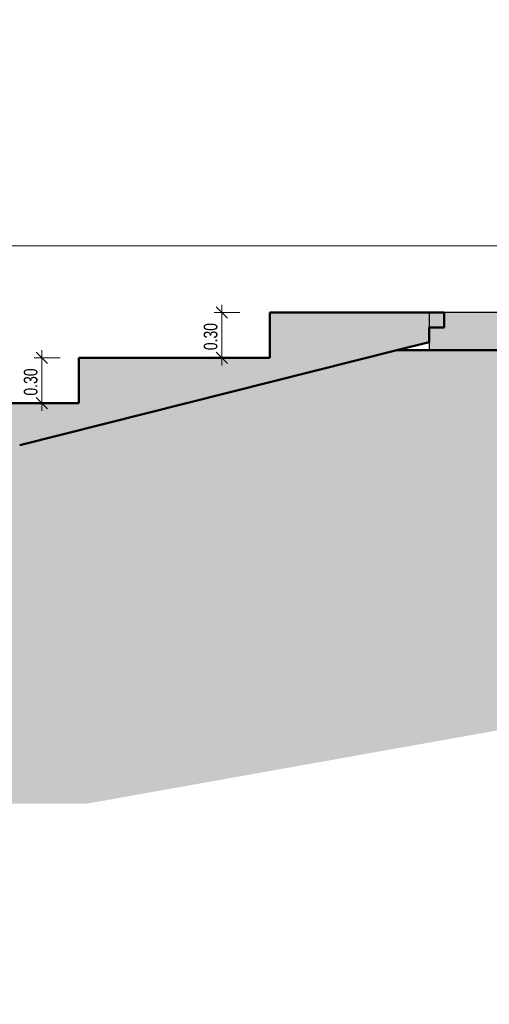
# Model space of a CAD drawing. Header units: millimetres. Extents: x -889928 to -835559, y 137213 to 158342.
# Tile 6 of 19: x -852658 to -849556, y 147778 to 154285. Entities that reach past the tile are written whole.
import ezdxf

# ---------------------------------------------------------------- set-up
doc = ezdxf.new("R2010")
doc.units = ezdxf.units.MM
doc.header["$XCLIPFRAME"] = 2
doc.linetypes.add('Tracejada', pattern=[6.35, 3.175, -3.175])
for name, color, linetype, lineweight in [('A-ANNO-DIMS', 211, 'Continuous', 5), ('A-ANNO-DIMS-50', 211, 'Continuous', 5), ('A-DETL', 90, 'Continuous', 50), ('A-DETL-GENF', 92, 'Continuous', 5), ('A-FLOR', 192, 'Continuous', 5), ('A-FLOR-PATT', 8, 'Continuous', 25), ('G-ANNO-REFR', 1, 'Tracejada', 5), ('S-STRS', 31, 'Continuous', 5)]:
    doc.layers.add(name, color=color, linetype=linetype, lineweight=lineweight)
doc.styles.add('Swis721 LtCn BT_4', font='swisscl.ttf', dxfattribs={"height": 90})
doc.dimstyles.new('Linear_wCenter_-_3mm_Arial', dxfattribs={"dimscale": 304.8, "dimtxt": 91.67686851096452, "dimasz": 0.2460629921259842, "dimexe": 0.1640419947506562, "dimexo": 0.0625, "dimgap": 0, "dimtad": 1, "dimlfac": 0.001, "dimrnd": 0.01, "dimzin": 0, "dimdsep": 46, "dimtxsty": 'Swis721 LtCn BT_4', "dimblk1": 'OBLIQUE', "dimblk2": 'OBLIQUE', "dimsah": 1, "dimcen": 0.09, "dimdle": 0.1640419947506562, "dimazin": 0, "dimtfac": 1, "dimtdec": 4, "dimtix": 1, "dimtmove": 0, "dimatfit": 3, "dimfxl": 0.3937007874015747, "dimfxlon": 1, "dimtvp": 1, "dimtolj": 1, "dimtzin": 0, "dimarcsym": 2})
picture_1 = doc.add_image_def('image1.png', size_in_pixel=(1000, 904))
picture_2 = doc.add_image_def('image2.png', size_in_pixel=(1500, 1617))
picture_3 = doc.add_image_def('image3.png', size_in_pixel=(1556, 1639))
pattern_1 = [(49.99999999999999, (-853518.0179999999, 150500), (72.87376369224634, -6.37606919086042), [7.62, -83.82]), (355, (-853518.0179999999, 150500), (-14.09698843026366, 76.42244396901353), [6.096, -67.056]), (100.451, (-853511.945, 150499.469), (58.77696438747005, 70.04687181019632), [6.476, -71.236]), (46.184, (-853518.0179999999, 150520.32), (108.4314191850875, -16.81745398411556), [11.43, -125.73]), (96.636, (-853508.9820000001, 150518.919), (94.96100284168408, 98.97088531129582), [9.714, -106.854]), (351.184, (-853518.0179999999, 150520.32), (94.96226825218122, 98.970183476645), [9.144, -100.584]), (21, (-853507.858, 150515.24), (60.64565017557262, -40.90653746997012), [7.62, -83.82]), (326, (-853507.858, 150515.24), (24.72083214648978, 73.67493117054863), [6.096, -67.056]), (71.45100000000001, (-853502.804, 150511.831), (85.36688870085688, 32.76873672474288), [6.476, -71.236]), (37.50000000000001, (-853518.0179999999, 150500), (1.2355247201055, 33.82243249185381), [3.353, -62.89, 3.353, -64.719, -67.31]), (37.50000000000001, (-853518.0179999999, 150500), (1.2355247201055, 33.82243249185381), [-134.315, 3.353, -63.957]), (7.499999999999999, (-853518.0179999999, 150500), (26.72814571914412, 40.0725493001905), [3.353, -35.458, 3.353, -61.36600000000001, -25.654]), (7.499999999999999, (-853518.0179999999, 150500), (26.72814571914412, 40.0725493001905), [-103.53, 3.353, -22.301]), (327.5, (-853540.675, 150500), (54.23631751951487, -2.292117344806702), [3.353, -22.047, 3.353, -75.895, -105.156]), (327.5, (-853540.675, 150500), (54.23631751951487, -2.292117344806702), [-104.648, 3.353, -101.803]), (317.5, (-853550.835, 150500), (59.25157926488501, 10.17013936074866), [3.353, -29.667, 3.353, -49.276, -74.676]), (317.5, (-853550.835, 150500), (59.25157926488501, 10.17013936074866), [-85.649, 3.353, -71.32300000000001])]

# ---------------------------------------------------------------- blocks, each defined once
blk = doc.blocks.new('DIMBLOCK6-TRECHO 1 - CORTE ESCADA RAMPA')
at = {"layer": 'A-ANNO-DIMS-50', "lineweight": 15}
for p, q in [((-852511.5522362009, 152050), (-852549.0522362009, 152087.5)), ((-852511.5522362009, 152050), (-852474.0522362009, 152012.5)), ((-852511.5522362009, 151750), (-852549.0522362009, 151787.5)), ((-852511.5522362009, 151750), (-852474.0522362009, 151712.5))]:
    blk.add_line(p, q, dxfattribs=at)
at = {"layer": 'A-ANNO-DIMS-50'}
for p, q in [((-852511.5522362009, 152100), (-852511.5522362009, 151700)), ((-852391.5522362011, 152050), (-852561.5522362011, 152050)), ((-852511.5522362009, 152050), (-852391.5522362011, 152050)), ((-852391.5522362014, 151750), (-852561.5522362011, 151750)), ((-852511.5522362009, 151750), (-852391.5522362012, 151750))]:
    blk.add_line(p, q, dxfattribs=at)
at = {"layer": 'A-ANNO-DIMS-50', "color": 0, "insert": (-852630.6560039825, 151800.3195953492), "char_height": 90, "width": 239.2329711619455, "attachment_point": 1, "rotation": 90, "line_spacing_factor": 0.9701255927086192, "style": 'Swis721 LtCn BT_4'}
blk.add_mtext('0.30', dxfattribs=at)
blk = doc.blocks.new('_Oblique')
at = {"color": 0, "linetype": 'ByBlock', "lineweight": -2}
blk.add_line((-0.5, -0.5), (0.5, 0.5), dxfattribs=at)
blk = doc.blocks.new('DIMBLOCK7-TRECHO 1 - CORTE ESCADA RAMPA')
at = {"layer": 'A-ANNO-DIMS-50'}
for p, q in [((-851323.1083916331, 152400), (-851323.1083916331, 152000)), ((-851203.1083916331, 152350), (-851373.1083916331, 152350)), ((-851323.1083916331, 152350), (-851203.1083916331, 152350)), ((-851203.1083916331, 152050), (-851373.1083916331, 152050)), ((-851323.1083916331, 152050), (-851203.1083916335, 152050))]:
    blk.add_line(p, q, dxfattribs=at)
at = {"layer": 'A-ANNO-DIMS-50', "lineweight": 15}
for p, q in [((-851323.1083916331, 152350), (-851360.6083916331, 152387.5)), ((-851323.1083916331, 152350), (-851285.6083916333, 152312.5)), ((-851323.1083916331, 152050), (-851360.6083916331, 152087.5)), ((-851323.1083916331, 152050), (-851285.6083916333, 152012.5))]:
    blk.add_line(p, q, dxfattribs=at)
at = {"layer": 'A-ANNO-DIMS-50', "color": 0, "insert": (-851442.2121594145, 152100.3195953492), "char_height": 90, "width": 239.2329711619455, "attachment_point": 1, "rotation": 90, "line_spacing_factor": 0.9701255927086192, "style": 'Swis721 LtCn BT_4'}
blk.add_mtext('0.30', dxfattribs=at)

msp = doc.modelspace()

# ---------------------------------------------------------------- hatches: boundary and pattern name
at = {"layer": 'A-DETL-GENF'}
h = msp.add_hatch(dxfattribs=at)
h.set_pattern_fill('FP1_4', color=252, style=0, pattern_type=2)
h.set_pattern_definition([(315, (-853518.0179999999, 150500), (224.5064030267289, 0), [158.75, -158.75]), (315, (-853475.918, 150542.101), (224.5064030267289, 0), [158.75, -158.75]), (315, (-853433.817, 150584.201), (224.5064030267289, 0), [158.75, -158.75]), (45, (-853405.75, 150584.201), (0, 224.5064030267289), [158.75, -158.75]), (45, (-853363.65, 150542.101), (0, 224.5064030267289), [158.75, -158.75]), (45, (-853321.5490000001, 150500), (0, 224.5064030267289), [158.75, -158.75])])
h.paths.add_polyline_path([(-881868.1563905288, 142764.9880340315), (-876454.7816945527, 142764.9880340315), (-875306.6310642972, 143349.9999999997), (-872119.9514502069, 143349.9999999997), (-872119.9514502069, 146449.9999999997), (-867112.6972259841, 146449.9999999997), (-857089.4652259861, 149103.3333333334), (-852214.5418142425, 149103.3333333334), (-847783.6209569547, 149894.569200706), (-838286.7096309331, 149894.569200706), (-838286.7096309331, 152000), (-840115.2219360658, 152000), (-840115.2219360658, 151730.0000000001), (-841252.2831615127, 151781.567852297), (-842391.0933337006, 151822.3588043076), (-843533.669359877, 151852.3691805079), (-844657.7725782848, 151871.3225800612), (-845755.606979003, 151879.753143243), (-846893.0506067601, 151877.6946713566), (-847958.1526520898, 151866.2815400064), (-847958.1526520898, 152100.0000000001), (-850167.79975743, 152100.0000000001), (-852657.7882659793, 151472.8088897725), (-857093.5850254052, 151472.8088897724), (-857093.585025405, 151204.0913763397), (-857452.2963733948, 151113.9390534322), (-861924.9558678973, 151113.9390534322), (-861924.9558678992, 150920.1221771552), (-867339.7725615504, 149486.7208923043), (-869793.3222926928, 149486.7208923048), (-869793.3222926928, 149246.7208923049), (-871053.322292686, 149246.7208923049), (-871053.322292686, 149106.7208923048), (-875084.9514502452, 149106.7208923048), (-875084.9514502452, 144228.5536881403), (-877618.4373598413, 144228.5536881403), (-877391.89115558, 144850.9842688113), (-879868.9683678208, 143998.0581843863), (-882289.0047989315, 142764.9880340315)], flags=0)
at = {"layer": 'A-FLOR-PATT', "lineweight": 5}
h = msp.add_hatch(dxfattribs=at)
h.set_pattern_fill('FP1_1', color=256, style=0, pattern_type=2)
h.set_pattern_definition(pattern_1)
h.paths.add_polyline_path([(-849953.1570697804, 152100.0000000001), (-847958.1526520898, 152100.0000000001), (-847958.1526520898, 152350.0000000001), (-849953.1570697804, 152350.0000000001)], flags=0)
at = {"layer": 'S-STRS'}
h = msp.add_hatch(dxfattribs=at)
h.set_pattern_fill('FP1_1', color=256, style=0, pattern_type=2)
h.set_pattern_definition(pattern_1)
h.paths.add_polyline_path([(-853430.4168458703, 151472.8088897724), (-852657.7882659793, 151472.8088897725), (-849953.1570697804, 152154.0653039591), (-849953.1570697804, 152350.0000000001), (-851006.2141829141, 152350.0000000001), (-851006.2141829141, 152050), (-852266.2141829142, 152050), (-852266.2141829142, 151750.0000000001), (-853526.2141829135, 151750.0000000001), (-853526.2141829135, 151472.8088897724)], flags=0)

# ---------------------------------------------------------------- linework, layer by layer
at = {"layer": 'A-DETL'}
for p, q in [((-850167.79975743, 152100), (-852657.7882659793, 151472.8088897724)), ((-847958.1526520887, 152100), (-850167.79975743, 152100))]:
    msp.add_line(p, q, dxfattribs=at)
at = {"layer": 'A-FLOR', "lineweight": 25}
for p, q in [((-847958.1526520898, 152350), (-849953.1570697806, 152350)), ((-849953.1570697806, 152350), (-849953.1570697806, 152100))]:
    msp.add_line(p, q, dxfattribs=at)
at = {"layer": 'S-STRS', "lineweight": 50}
for p, q in [((-849853.1570697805, 152350), (-851006.2141829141, 152350)), ((-851006.2141829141, 152350), (-851006.2141829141, 152050)), ((-849853.1570697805, 152250), (-849853.1570697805, 152350)), ((-849953.1570697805, 152154.0653039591), (-849953.1570697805, 152250)), ((-849953.1570697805, 152250), (-849853.1570697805, 152250)), ((-850167.79975743, 152100.0000000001), (-849953.1570697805, 152154.0653039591)), ((-851006.2141829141, 152050), (-852266.2141829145, 152050)), ((-852266.2141829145, 152050), (-852266.2141829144, 151750)), ((-852266.2141829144, 151750), (-853526.2141829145, 151750))]:
    msp.add_line(p, q, dxfattribs=at)

# ---------------------------------------------------------------- dimensions: what is measured, and where the dimension line sits
at = {"layer": 'A-ANNO-DIMS'}
for base, p1, p2, picture, middle in [((-851323.1083916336, 152050.0000000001), (-851203.1083916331, 152350), (-851203.1083916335, 152050), 'DIMBLOCK7-TRECHO 1 - CORTE ESCADA RAMPA', (-851369.2584587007, 152200.0000000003)), ((-852511.5522362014, 151750.0000000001), (-852391.5522362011, 152050), (-852391.5522362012, 151750), 'DIMBLOCK6-TRECHO 1 - CORTE ESCADA RAMPA', (-852557.7023032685, 151900.0000000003))]:
    dim = msp.add_linear_dim(base=base, p1=p1, p2=p2, angle=89.99999999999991, dimstyle='Linear_wCenter_-_3mm_Arial', override={"dimpost": '<>', "dimfxl": 300}, dxfattribs=at)
    dim.commit()
    dim.dimension.update_dxf_attribs({"geometry": picture, "text_midpoint": middle})

# ---------------------------------------------------------------- pictures from other files: only their frames are drawn
at = {"layer": 'G-ANNO-REFR'}
image = msp.add_image(picture_2, insert=(-859300.3538968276, 150581.4647173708), size_in_units=(3710.1449275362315, 4000), dxfattribs=at)
image.set_boundary_path([(-12382.71416155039, 4776.354744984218), (-12382.71416155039, -1520.890301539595), (8495.651790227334, -1520.890301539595), (8495.651790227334, 4776.354744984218), (-12382.71416155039, 4776.354744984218)])
image.dxf.flags = 15
image = msp.add_image(picture_3, insert=(-857492.6630033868, 150711.3201916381), size_in_units=(6644.067796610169, 6999.999999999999), dxfattribs=at)
image.set_boundary_path([(-7596.187783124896, 3499.312825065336), (-7596.187783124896, -148.0710891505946), (4497.859392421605, -148.0710891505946), (4497.859392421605, 3499.312825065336), (-7596.187783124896, 3499.312825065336)])
image.dxf.flags = 15
image = msp.add_image(picture_1, insert=(-862750.7762049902, 150912.3552457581), size_in_units=(5527.999999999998, 4999.999999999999), dxfattribs=at)
image.set_boundary_path([(-4916.308571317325, 2376.84006725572), (-4916.308571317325, -439.5901230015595), (4425.438115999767, -439.5901230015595), (4425.438115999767, 2376.84006725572), (-4916.308571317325, 2376.84006725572)])
image.dxf.flags = 15
image = msp.add_image(picture_2, insert=(-861813.7014903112, 149585.3727544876), size_in_units=(3197.8416324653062, 3447.67301000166), rotation=52.319511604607, dxfattribs=at)
image.dxf.v_pixel = (1.687444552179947, -1.303287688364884)
image.set_boundary_path([(-11872.41301600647, 7492.425606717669), (-6089.477710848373, 11958.32319186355), (8717.099355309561, -7210.415365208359), (2934.164050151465, -11676.31295035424), (-11872.41301600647, 7492.425606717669)])
image.dxf.flags = 15
image = msp.add_image(picture_2, insert=(-875571.2987174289, 144603.6743901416), size_in_units=(3197.8416324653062, 3447.67301000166), rotation=52.319511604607, dxfattribs=at)
image.dxf.v_pixel = (1.687444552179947, -1.303287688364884)
image.set_boundary_path([(-6078.453718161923, 3813.918422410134), (-295.5184130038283, 8279.816007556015), (14511.0586531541, -10888.92254951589), (8728.12334799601, -15354.82013466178), (-6078.453718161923, 3813.918422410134)])
image.dxf.flags = 15

doc.saveas('drawing.dxf')
